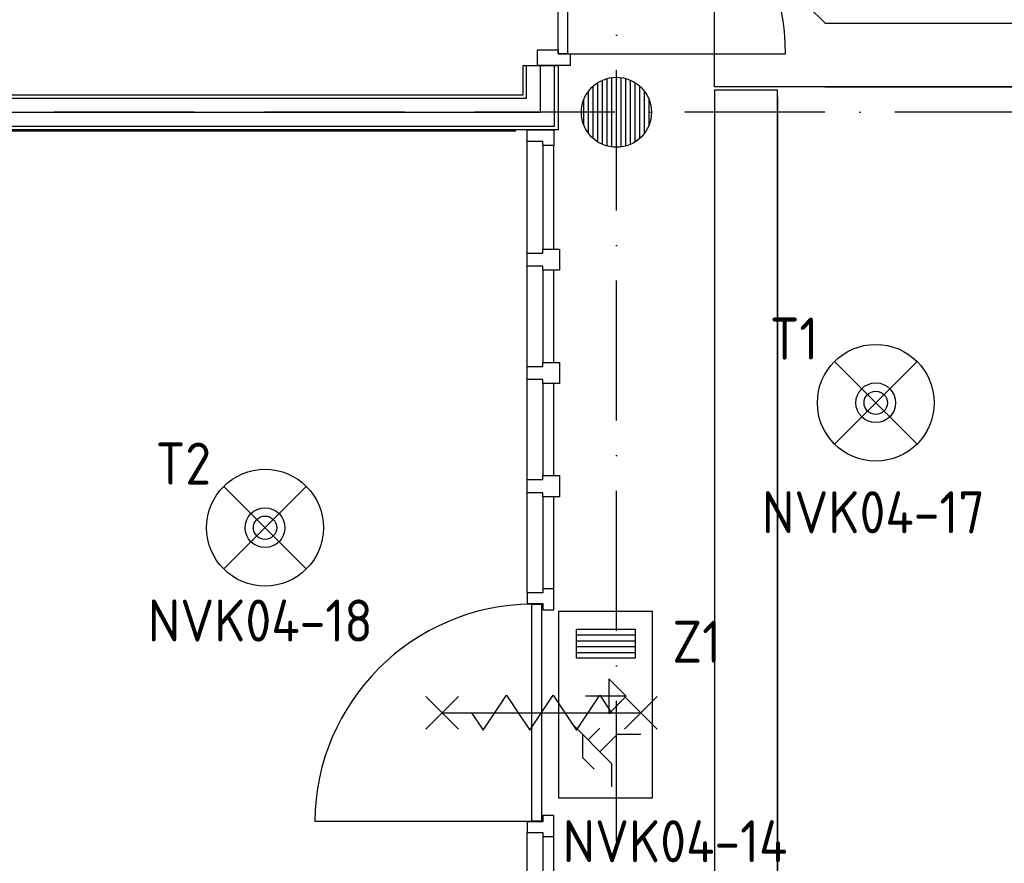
# Model space of a CAD drawing. Header units: millimetres. Extents: x -6587 to 112313, y 244 to 84344.
# Tile 14 of 63: x 22243 to 26460, y 38491 to 42103. Entities that reach past the tile are written whole.
import ezdxf
from ezdxf.enums import TextEntityAlignment as Align

# ---------------------------------------------------------------- set-up
doc = ezdxf.new("R2010")
doc.units = ezdxf.units.MM
doc.header["$LTSCALE"] = 100
doc.linetypes.add('B-SL0', pattern=[100000000.0, 0, -100000000.0])
doc.linetypes.add('DASHDOT', pattern=[9, 6, -1.5, 0, -1.5])
doc.layers.get('0').update_dxf_attribs({"color": 9, "linetype": 'CONTINUOUS'})
for name, color, linetype in [('AL$7----_STRAMIEN', 1, 'DASHDOT'), ('AL22----_BINNENWAND', 7, 'CONTINUOUS'), ('AL28----_KONSTRUKTIE', 3, 'CONTINUOUS'), ('AL32----_DRAAIRICHTING', 1, 'CONTINUOUS'), ('ALL-----_REFLIJNEN', 8, 'CONTINUOUS'), ('EB63202-_ATTRIB', 2, 'CONTINUOUS'), ('EB63501-_ATTRIB', 2, 'CONTINUOUS'), ('EL63202-_NOODVRL-TXT', 3, 'CONTINUOUS'), ('EL63501-_NOODVRL-ARM', 3, 'CONTINUOUS'), ('KABELGOOT1', 8, 'CONTINUOUS'), ('LIJN025', 10, 'CONTINUOUS')]:
    doc.layers.add(name, color=color, linetype=linetype)
doc.styles.add('1_8', font='iso', dxfattribs={"width": 0.7, "height": 1.8})
doc.styles.add('2_0', font='iso', dxfattribs={"height": 200})
doc.styles.get("Standard").update_dxf_attribs({"font": 'iso.shx'})

# ---------------------------------------------------------------- blocks, each defined once
blk = doc.blocks.new('ES3G01')
at = {"color": 0}
for p, q in [((-1.768, 1.768), (1.768, -1.768)), ((1.768, 1.768), (-1.768, -1.768))]:
    blk.add_line(p, q, dxfattribs=at)
at = {"color": 6}
blk.add_lwpolyline([(1.768, -1.768), (1.75, -1.75)], dxfattribs=at)
blk.add_circle((0, 0), 2.5)
at = {"color": 0}
for radius in [0.85, 0.5]:
    blk.add_circle((0, 0), radius, dxfattribs=at)
at = {"color": 6, "style": '1_8'}
for tag, flags, p in [('A_CODE', 8, (-3.5, 2.75)), ('SCHAK', 8, (3.5, 2.75)), ('GROEP', 8, (-3.5, -2.75)), ('KAST', 9, (3.5, -2.75))]:
    blk.add_attdef(tag, text='', height=1.8, dxfattribs=dict(at, flags=flags)).set_placement(p, align=Align.MIDDLE)
blk = doc.blocks.new('ES3N026')
for p, q in [((0.375, -0.875), (0.375, 0.875)), ((2.25, 1.25), (2.25, -1.25)), ((2.5, 1.25), (2.5, -1.25)), ((2.75, 1.25), (2.75, -1.25)), ((3, 1.25), (3, -1.25)), ((-1.5, 0.75), (-1, 0.25))]:
    blk.add_line(p, q)
for points in [[(4.013, 2.007), (4.013, -1.981), (-3.988, -1.981), (-3.988, 2.007)], [(3.25, -1.25), (2, -1.25), (2, 1.25), (3.25, 1.25)], [(0.375, -0.875), (1.125, -0.125), (-0.375, -0.125)]]:
    blk.add_lwpolyline(points, close=True)
for points in [[(-0.75, 1.5), (-2.5, -0.25), (-3.5, -0.25)], [(-1.25, 1), (-2.25, 1), (-2.75, 0.5)], [(-2, 0.25), (-1.25, -0.5), (-1.25, -1.5)]]:
    blk.add_lwpolyline(points)
at = {"color": 2, "style": '1_8', "flags": 8}
blk.add_attdef('NUMMER', text='', height=1.8, dxfattribs=at).set_placement((4, 3.75), align=Align.MIDDLE)
at = {"style": '1_8'}
for tag, flags, p in [('A_CODE', 8, (-3.5, 2.75)), ('SCHAK', 8, (3.5, 2.75)), ('GROEP', 8, (-3.5, -2.75)), ('KAST', 9, (3.5, -2.75))]:
    blk.add_attdef(tag, text='', height=1.8, dxfattribs=dict(at, flags=flags)).set_placement(p, align=Align.MIDDLE_CENTER)
blk = doc.blocks.new('KG2IF')
at = {"linetype": 'B-SL0'}
for p, q in [((210, -200), (210, 200)), ((-135, -275), (135, -275))]:
    blk.add_line(p, q, dxfattribs=at)
at = {"linetype": 'ByBlock'}
for points in [[(-135, -275), (-135, 200), (-135, 200), (210, 200)], [(210, -200), (210, -200), (135, -275), (135, -275)]]:
    blk.add_lwpolyline(points, dxfattribs=at)
at = {"flags": 3}
blk.add_attdef('HULPSTUK', (0, 0), '', height=1, rotation=270, dxfattribs=at)
blk = doc.blocks.new('EH100000')
at = {"linetype": 'ByBlock'}
for p, q in [((1, 0.5), (0, 0.5)), ((1, 0.5, 1), (0, 0.5, 1)), ((0, -0.5, 1), (1, -0.5, 1)), ((1, -0.5), (0, -0.5))]:
    blk.add_line(p, q, dxfattribs=at)
at = {"linetype": 'ByBlock', "invisible_edges": 15}
for points in [[(1, -0.5), (0, -0.5), (0, 0.5), (1, 0.5)], [(0, 0.5), (1, 0.5), (1, 0.5, 1), (0, 0.5, 1)], [(0, -0.5, 1), (1, -0.5, 1), (1, -0.5), (0, -0.5)]]:
    blk.add_3dface(points, dxfattribs=at)
at = {"linetype": 'ByBlock', "style": '2_0', "flags": 8}
blk.add_attdef('FUNCTIE', text='', height=0.5, dxfattribs=at).set_placement((0.5, 0), align=Align.MIDDLE)
at = {"linetype": 'ByBlock', "flags": 9}
blk.add_attdef('SCHOT', text='', height=0.5, dxfattribs=at).set_placement((0.5, 0), align=Align.MIDDLE)
blk = doc.blocks.new('EH100005')
blk.add_lwpolyline([(-1, -0.5), (0, -0.5), (0, 0.5), (-1, 0.5)])
at = {"style": '2_0', "flags": 9}
blk.add_attdef('HULPSTUK', text='', height=0.5, dxfattribs=at).set_placement((0, 0), align=Align.MIDDLE)
blk = doc.blocks.new('A$Cb38f1ce1')
at = {"layer": 'AL$7----_STRAMIEN', "color": 1}
for points in [[(21547.7, 1456.2), (21547.7, 70088.1)], [(86347.7, 35180), (750, 35180)]]:
    blk.add_lwpolyline(points, dxfattribs=at)
at = {"layer": 'AL22----_BINNENWAND', "color": 8}
for p, q in [((14437.7, 35255), (21147.7, 35255)), ((14627.7, 35255), (21147.7, 35255)), ((21297.7, 35105), (14437.7, 35105)), ((21297.7, 35105), (14627.7, 35105))]:
    blk.add_line(p, q, dxfattribs=at)
at = {"layer": 'AL22----_BINNENWAND', "color": 8, "linetype": 'Continuous'}
for p, q in [((14437.7, 35240), (21162.7, 35240)), ((14627.7, 35240), (21162.7, 35240)), ((14437.7, 35120), (21282.7, 35120)), ((14627.7, 35120), (21282.7, 35120))]:
    blk.add_line(p, q, dxfattribs=at)
at = {"layer": 'AL28----_KONSTRUKTIE', "color": 8}
blk.add_line((18850.7, 35100), (21117.3, 35100), dxfattribs=at)
at = {"layer": 'AL32----_DRAAIRICHTING', "color": 8}
for p, q in [((21298.2, 35430), (21298.2, 36364)), ((21338.2, 36364), (21338.2, 35430)), ((21210.2, 35380), (21210.2, 35447)), ((21210.2, 35447), (21298.2, 35447)), ((21298.2, 35447), (21298.2, 35430)), ((21298.2, 35430), (21349.2, 35430)), ((21338.2, 35430), (21298.2, 35430)), ((21338.2, 35430), (22272.2, 35430)), ((21349.2, 35430), (21349.2, 35380)), ((21147.7, 35255), (21147.7, 35380)), ((21147.7, 35380), (21297.7, 35380)), ((21147.7, 35255), (21147.7, 35380)), ((21147.7, 35380), (21297.7, 35380)), ((21162.7, 35240), (21162.7, 35380)), ((21162.7, 35240), (21162.7, 35380)), ((21349.2, 35380), (21210.2, 35380)), ((21222.7, 35180), (21222.7, 35380)), ((21282.7, 35120), (21282.7, 35380)), ((21282.7, 35120), (21282.7, 35380)), ((21297.7, 35380), (21297.7, 35105)), ((21297.7, 35380), (21297.7, 35105)), ((21467.8, 35053.1), (21467.8, 35306.9)), ((21487.8, 35042.5), (21487.8, 35317.5)), ((21507.8, 35035.4), (21507.8, 35324.6)), ((21527.8, 35031.3), (21527.8, 35328.7)), ((21547.8, 35030), (21547.8, 35330)), ((21567.8, 35031.3), (21567.8, 35328.7)), ((21587.8, 35035.4), (21587.8, 35324.6)), ((21607.8, 35042.5), (21607.8, 35317.5)), ((21627.8, 35053.1), (21627.8, 35306.9)), ((21427.8, 35090), (21427.8, 35270)), ((21447.8, 35068.2), (21447.8, 35291.8)), ((21647.8, 35068.2), (21647.8, 35291.8)), ((21667.8, 35090), (21667.8, 35270)), ((21407.8, 35126.1), (21407.8, 35233.8)), ((21687.8, 35126.1), (21687.8, 35233.8)), ((21165.7, 35055), (21165.7, 35105)), ((21165.7, 35105), (21279.7, 35105)), ((21279.7, 35105), (21279.7, 35038)), ((21165.7, 34577), (21165.7, 35055)), ((21232.7, 35055), (21165.7, 35055)), ((21232.7, 35038), (21232.7, 35055)), ((21232.7, 35038), (21232.7, 34594)), ((21279.7, 35038), (21232.7, 35038)), ((21279.7, 34594), (21279.7, 35038)), ((21232.7, 34577), (21232.7, 34594)), ((21232.7, 34594), (21304.7, 34594)), ((21304.7, 34594), (21304.7, 34504)), ((21165.7, 34521), (21165.7, 34577)), ((21165.7, 34577), (21232.7, 34577)), ((21232.7, 34521), (21165.7, 34521)), ((21165.7, 34092), (21165.7, 34521)), ((21232.7, 34504), (21232.7, 34521)), ((21232.7, 34504), (21232.7, 34109)), ((21304.7, 34504), (21232.7, 34504)), ((21279.7, 34109), (21279.7, 34504)), ((21165.7, 34036), (21165.7, 34092)), ((21165.7, 34092), (21232.7, 34092)), ((21232.7, 34092), (21232.7, 34109)), ((21232.7, 34109), (21304.7, 34109)), ((21304.7, 34109), (21304.7, 34019)), ((21232.7, 34036), (21165.7, 34036)), ((21165.7, 33607), (21165.7, 34036)), ((21232.7, 34019), (21232.7, 34036)), ((21232.7, 34019), (21232.7, 33624)), ((21304.7, 34019), (21232.7, 34019)), ((21279.7, 33624), (21279.7, 34019)), ((21232.7, 33607), (21232.7, 33624)), ((21232.7, 33624), (21304.7, 33624)), ((21304.7, 33624), (21304.7, 33534)), ((21165.7, 33551), (21165.7, 33607)), ((21165.7, 33607), (21232.7, 33607)), ((21232.7, 33551), (21165.7, 33551)), ((21165.7, 33122), (21165.7, 33551)), ((21232.7, 33534), (21232.7, 33551)), ((21232.7, 33534), (21232.7, 33139)), ((21304.7, 33534), (21232.7, 33534)), ((21279.7, 33139), (21279.7, 33534)), ((21232.7, 33122), (21165.7, 33122)), ((21165.7, 33122), (21165.7, 33076)), ((21279.7, 33139), (21232.7, 33139)), ((21232.7, 33139), (21232.7, 33122)), ((21279.7, 33049), (21279.7, 33139)), ((21165.7, 33076), (21232.7, 33076)), ((21185.7, 33074), (21226.7, 33074)), ((21185.7, 32144), (21185.7, 33074)), ((21226.7, 33074), (21226.7, 32144)), ((21232.7, 33076), (21232.7, 33049)), ((21232.7, 33049), (21279.7, 33049)), ((20255.7, 32144), (21185.7, 32144)), ((21232.7, 32142), (21165.7, 32142)), ((21165.7, 32142), (21165.7, 32096)), ((21226.7, 32144), (21185.7, 32144)), ((21279.7, 32169), (21232.7, 32169)), ((21232.7, 32169), (21232.7, 32142)), ((21279.7, 32079), (21279.7, 32169)), ((21165.7, 32096), (21232.7, 32096)), ((21165.7, 31703), (21165.7, 32096)), ((21232.7, 32096), (21232.7, 32079)), ((21232.7, 32079), (21232.7, 31720)), ((21232.7, 32079), (21279.7, 32079)), ((21279.7, 31720), (21279.7, 32079))]:
    blk.add_line(p, q, dxfattribs=at)
for points in [[(20926.7, 32609), (20976.7, 32534), (21076.7, 32684), (21126.7, 32609)], [(21126.7, 32609), (21176.7, 32534), (21276.7, 32684), (21326.7, 32609)], [(21326.7, 32609), (21376.7, 32534), (21476.7, 32684), (21526.7, 32609)], [(20731.7, 32539), (20871.7, 32679)], [(20731.7, 32679), (20871.7, 32539)], [(21581.7, 32539), (21721.7, 32679)], [(21581.7, 32679), (21721.7, 32539)], [(20801.7, 32609), (21651.7, 32609)]]:
    blk.add_lwpolyline(points, dxfattribs=at)
blk.add_circle((21547.8, 35180), 150, dxfattribs=at)
for centre, radius, start, end in [((21338.2, 35430), 934, 0, 90), ((21194.5, 32135.2), 938.9, 90.538, 179.462)]:
    blk.add_arc(centre, radius, start, end, dxfattribs=at)
at = {"layer": 'ALL-----_REFLIJNEN', "color": 8, "linetype": 'Continuous'}
blk.add_line((14627.7, 35180), (21222.7, 35180), dxfattribs=at)
at = {"layer": 'KABELGOOT1', "rotation": 90}
blk.add_blockref('KG2IF', (22167.8, 35424.6, 3650), dxfattribs=at)
at = {"layer": 'KABELGOOT1', "xscale": 8152.872625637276, "yscale": 270, "zscale": 60}
blk.add_blockref('EH100000', (22440.5, 35424.6, 3650), dxfattribs=at)
at = {"layer": 'KABELGOOT1', "yscale": 270, "zscale": 60, "rotation": 90}
for name, p, xscale in [('EH100005', (22103.3, 35274.6, 3650), 60), ('EH100000', (22103.3, 29977.6, 3650), 5268.970447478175)]:
    blk.add_blockref(name, p, dxfattribs=dict(at, xscale=xscale))

msp = doc.modelspace()

# ---------------------------------------------------------------- block references
at = {"layer": 'EL63202-_NOODVRL-TXT'}
ref = msp.add_blockref('ES3N026', (24753.6, 39168.9), dxfattribs=dict(at, xscale=100, yscale=100, zscale=100, rotation=90))
ref.add_attrib('A_CODE', 'Z1', dxfattribs={"layer": 'EB63202-_ATTRIB', "color": 1, "height": 180, "style": '1_8', "flags": 8}).set_placement((25143, 39439.6), align=Align.MIDDLE_CENTER)
ref.add_attrib('GROEP', 'NVK04-14', dxfattribs={"layer": 'EB63202-_ATTRIB', "color": 1, "height": 180, "style": '1_8', "flags": 8}).set_placement((25049.9, 38585.2), align=Align.MIDDLE_CENTER)
at = {"layer": 'EL63501-_NOODVRL-ARM'}
ref = msp.add_blockref('ES3G01', (25909.7, 40462.9, 2600), dxfattribs=dict(at, xscale=100, yscale=100, zscale=100))
ref.add_attrib('A_CODE', 'T1', dxfattribs={"layer": 'EB63501-_ATTRIB', "color": 1, "height": 180, "style": '1_8', "flags": 8}).set_placement((25559.7, 40737.9, 2600), align=Align.MIDDLE)
ref.add_attrib('GROEP', 'NVK04-17', dxfattribs={"layer": 'EB63501-_ATTRIB', "color": 1, "height": 180, "style": '1_8', "flags": 8}).set_placement((25899.4, 39994.3, 2600), align=Align.MIDDLE)
ref = msp.add_blockref('ES3G01', (23294, 39928), dxfattribs=dict(at, xscale=100, yscale=100, zscale=100))
ref.add_attrib('A_CODE', 'T2', dxfattribs={"layer": 'EB63501-_ATTRIB', "color": 1, "height": 180, "style": '1_8', "flags": 8}).set_placement((22944, 40203), align=Align.MIDDLE)
ref.add_attrib('GROEP', 'NVK04-18', dxfattribs={"layer": 'EB63501-_ATTRIB', "color": 1, "height": 180, "style": '1_8', "flags": 8}).set_placement((23273.6, 39530.5), align=Align.MIDDLE)
at = {"layer": 'LIJN025'}
msp.add_blockref('A$Cb38f1ce1', (3251.2, 6526.8), dxfattribs=at)

doc.saveas('drawing.dxf')
